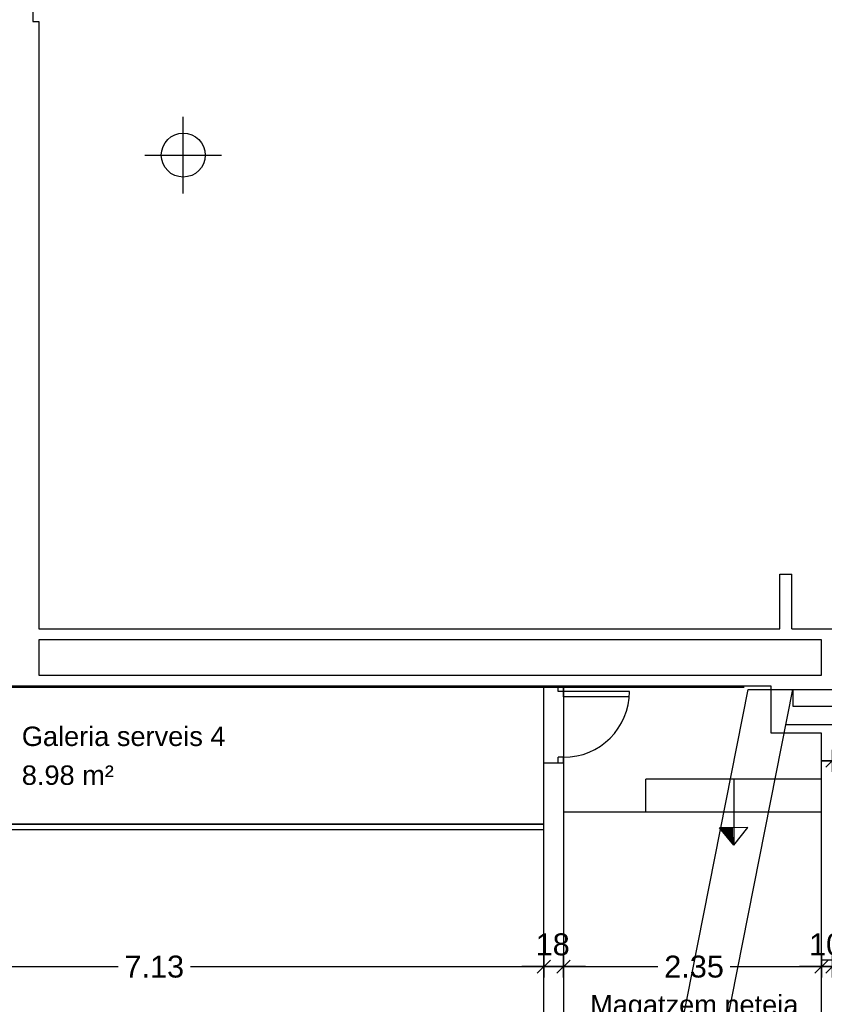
# Model space of a CAD drawing. Header units: metres. Extents: x -1 to 438, y -6 to 57.
# Tile 11 of 31: x 394.05 to 401.38, y 25.36 to 34.34. Entities that reach past the tile are written whole.
import ezdxf

# ---------------------------------------------------------------- set-up
doc = ezdxf.new("R2010")
doc.units = ezdxf.units.M
doc.header["$PDMODE"] = 65
doc.linetypes.add('CONTINUA', pattern=[0])
for name, color, linetype, lineweight in [('PB COTES', 7, 'CONTINUA', 25), ('PB ESCALES 2D', 7, 'CONTINUA', 25), ('PB LOCALS', 7, 'CONTINUA', 25), ('PB MURS++', 7, 'CONTINUA', 25), ('PSC MURS ACTUAL', 7, 'CONTINUA', 25)]:
    doc.layers.add(name, color=color, linetype=linetype, lineweight=lineweight)
doc.styles.add('ARIAL', font='arial.ttf')
doc.dimstyles.new('DIMSTYLE_4', dxfattribs={"dimtxt": 0.2, "dimasz": 0.2, "dimexe": 0, "dimexo": 1e-06, "dimgap": 0.1, "dimtad": 0, "dimdec": 0, "dimlfac": 100, "dimrnd": 1, "dimzin": 4, "dimdsep": 46, "dimtxsty": 'ARIAL', "dimblk1": 'ALL_ML_STRICH', "dimblk2": 'ALL_ML_STRICH', "dimsah": 1, "dimcen": 0, "dimse1": 1, "dimse2": 1, "dimclrd": 2, "dimclre": 2, "dimclrt": 2, "dimadec": 0, "dimazin": 0, "dimtfac": 1, "dimtdec": 0, "dimtix": 1, "dimtmove": 2, "dimatfit": 3, "dimfxl": 0, "dimtzin": 0, "dimlwd": 0, "dimlwe": 35, "dimarcsym": 0})
doc.dimstyles.new('DIMSTYLE_5', dxfattribs={"dimtxt": 0.2, "dimasz": 0.2, "dimexe": 0, "dimexo": 1e-06, "dimgap": 0.1, "dimtad": 0, "dimrnd": 0.01, "dimzin": 4, "dimdsep": 46, "dimtxsty": 'ARIAL', "dimblk1": 'ALL_ML_STRICH', "dimblk2": 'ALL_ML_STRICH', "dimsah": 1, "dimcen": 0, "dimse1": 1, "dimse2": 1, "dimclrd": 2, "dimclre": 2, "dimclrt": 2, "dimadec": 0, "dimazin": 0, "dimtfac": 1, "dimtdec": 0, "dimtix": 1, "dimtmove": 2, "dimatfit": 3, "dimfxl": 0, "dimtzin": 0, "dimlwd": 0, "dimlwe": 35, "dimarcsym": 0})
doc.dimstyles.new('DIMSTYLE_7', dxfattribs={"dimtxt": 0.2, "dimasz": 0.2, "dimexe": 0, "dimexo": 1e-06, "dimgap": 0.1, "dimtad": 2, "dimdec": 0, "dimlfac": 100, "dimrnd": 1, "dimzin": 4, "dimdsep": 46, "dimtxsty": 'ARIAL', "dimblk1": 'ALL_ML_STRICH', "dimblk2": 'ALL_ML_STRICH', "dimsah": 1, "dimcen": 0, "dimse1": 1, "dimse2": 1, "dimclrd": 2, "dimclre": 2, "dimclrt": 2, "dimadec": 0, "dimazin": 0, "dimtfac": 1, "dimtdec": 0, "dimtix": 1, "dimtmove": 2, "dimatfit": 3, "dimfxl": 0, "dimtvp": 1.2, "dimtzin": 0, "dimlwd": 0, "dimlwe": 35, "dimarcsym": 0})

# ---------------------------------------------------------------- blocks, each defined once
blk = doc.blocks.new('ALL_ML_STRICH')
at = {"color": 0, "linetype": 'ByBlock', "lineweight": -2}
for p, q in [((0, -0.5), (0, 0.5)), ((-1, 0), (0.5, 0)), ((-0.3, -0.3), (0.3, 0.3))]:
    blk.add_line(p, q, dxfattribs=at)
blk = doc.blocks.new('*D102')
at = {"layer": 'DEFPOINTS', "color": 2, "linetype": 'CONTINUA', "lineweight": 35, "transparency": 33554687}
for p in [(401.4564, 27.5799), (402.2114, 27.3155), (401.4564, 26.0963)]:
    blk.add_point(p, dxfattribs=at)
at = {"layer": 'PB COTES', "color": 2, "linetype": 'CONTINUA', "lineweight": -2, "transparency": 33554687}
for p, q in [((401.4564, 27.5799), (401.6341, 27.5799)), ((402.0141, 27.5799), (402.2114, 27.5799))]:
    blk.add_line(p, q, dxfattribs=at)
at = {"layer": 'PB COTES', "color": 2, "linetype": 'CONTINUA', "lineweight": 35, "transparency": 33554687, "xscale": 0.2, "yscale": 0.2, "zscale": 0.2, "rotation": 180}
blk.add_blockref('ALL_ML_STRICH', (401.4564, 27.5799), dxfattribs=at)
at = {"layer": 'PB COTES', "color": 2, "linetype": 'CONTINUA', "lineweight": 35, "transparency": 33554687, "xscale": 0.2, "yscale": 0.2, "zscale": 0.2}
blk.add_blockref('ALL_ML_STRICH', (402.2114, 27.5799), dxfattribs=at)
at = {"layer": 'PB COTES', "color": 2, "linetype": 'CONTINUA', "lineweight": 35, "transparency": 33554687, "insert": (401.8241, 27.5799), "char_height": 0.2, "width": 0.4, "attachment_point": 5, "style": 'ARIAL'}
blk.add_mtext('\\A1;{75}', dxfattribs=at)
blk = doc.blocks.new('*D114')
at = {"layer": 'DEFPOINTS', "color": 2, "linetype": 'CONTINUA', "lineweight": 35, "transparency": 33554687}
for p in [(391.6997, 26.9508), (398.8264, 26.2443), (391.6997, 25.7025)]:
    blk.add_point(p, dxfattribs=at)
at = {"layer": 'PB COTES', "color": 2, "linetype": 'CONTINUA', "lineweight": -2, "transparency": 33554687}
for p, q in [((391.6997, 25.7025), (394.9475, 25.7025)), ((395.6075, 25.7025), (398.8264, 25.7025))]:
    blk.add_line(p, q, dxfattribs=at)
at = {"layer": 'PB COTES', "color": 2, "linetype": 'CONTINUA', "lineweight": 35, "transparency": 33554687, "xscale": 0.2, "yscale": 0.2, "zscale": 0.2, "rotation": 180}
blk.add_blockref('ALL_ML_STRICH', (391.6997, 25.7025), dxfattribs=at)
at = {"layer": 'PB COTES', "color": 2, "linetype": 'CONTINUA', "lineweight": 35, "transparency": 33554687, "xscale": 0.2, "yscale": 0.2, "zscale": 0.2}
blk.add_blockref('ALL_ML_STRICH', (398.8264, 25.7025), dxfattribs=at)
at = {"layer": 'PB COTES', "color": 2, "linetype": 'CONTINUA', "lineweight": 35, "transparency": 33554687, "insert": (395.2775, 25.7015), "char_height": 0.2, "width": 0.8, "attachment_point": 5, "style": 'ARIAL'}
blk.add_mtext('\\A1;{\\A1;{7.13\\H0.132000;\\S^ ;}}', dxfattribs=at)
blk = doc.blocks.new('*D115')
at = {"layer": 'DEFPOINTS', "color": 2, "linetype": 'CONTINUA', "lineweight": 35, "transparency": 33554687}
for p in [(398.8264, 26.2443), (399.0064, 26.2728), (398.8264, 25.7025)]:
    blk.add_point(p, dxfattribs=at)
at = {"layer": 'PB COTES', "color": 2, "linetype": 'CONTINUA', "lineweight": -2, "transparency": 33554687}
blk.add_line((398.8264, 25.7025), (399.0064, 25.7025), dxfattribs=at)
at = {"layer": 'PB COTES', "color": 2, "linetype": 'CONTINUA', "lineweight": 35, "transparency": 33554687, "xscale": 0.2, "yscale": 0.2, "zscale": 0.2, "rotation": 180}
blk.add_blockref('ALL_ML_STRICH', (398.8264, 25.7025), dxfattribs=at)
at = {"layer": 'PB COTES', "color": 2, "linetype": 'CONTINUA', "lineweight": 35, "transparency": 33554687, "xscale": 0.2, "yscale": 0.2, "zscale": 0.2}
blk.add_blockref('ALL_ML_STRICH', (399.0064, 25.7025), dxfattribs=at)
at = {"layer": 'PB COTES', "color": 2, "linetype": 'CONTINUA', "lineweight": 35, "transparency": 33554687, "insert": (398.9072, 25.9043), "char_height": 0.2, "width": 0.4, "attachment_point": 5, "style": 'ARIAL'}
blk.add_mtext('\\A1;{18}', dxfattribs=at)
blk = doc.blocks.new('*D116')
at = {"layer": 'DEFPOINTS', "color": 2, "linetype": 'CONTINUA', "lineweight": 35, "transparency": 33554687}
for p in [(399.0064, 26.2728), (401.3564, 26.0257), (399.0064, 25.7025)]:
    blk.add_point(p, dxfattribs=at)
at = {"layer": 'PB COTES', "color": 2, "linetype": 'CONTINUA', "lineweight": -2, "transparency": 33554687}
for p, q in [((399.0064, 25.7025), (399.8651, 25.7025)), ((400.5251, 25.7025), (401.3564, 25.7025))]:
    blk.add_line(p, q, dxfattribs=at)
at = {"layer": 'PB COTES', "color": 2, "linetype": 'CONTINUA', "lineweight": 35, "transparency": 33554687, "xscale": 0.2, "yscale": 0.2, "zscale": 0.2, "rotation": 180}
blk.add_blockref('ALL_ML_STRICH', (399.0064, 25.7025), dxfattribs=at)
at = {"layer": 'PB COTES', "color": 2, "linetype": 'CONTINUA', "lineweight": 35, "transparency": 33554687, "xscale": 0.2, "yscale": 0.2, "zscale": 0.2}
blk.add_blockref('ALL_ML_STRICH', (401.3564, 25.7025), dxfattribs=at)
at = {"layer": 'PB COTES', "color": 2, "linetype": 'CONTINUA', "lineweight": 35, "transparency": 33554687, "insert": (400.1951, 25.7015), "char_height": 0.2, "width": 0.8, "attachment_point": 5, "style": 'ARIAL'}
blk.add_mtext('\\A1;{\\A1;{2.35\\H0.132000;\\S^ ;}}', dxfattribs=at)
blk = doc.blocks.new('*D117')
at = {"layer": 'DEFPOINTS', "color": 2, "linetype": 'CONTINUA', "lineweight": 35, "transparency": 33554687}
for p in [(401.4564, 26.0508), (401.3564, 26.0257), (401.3564, 25.7025)]:
    blk.add_point(p, dxfattribs=at)
at = {"layer": 'PB COTES', "color": 2, "linetype": 'CONTINUA', "lineweight": -2, "transparency": 33554687}
blk.add_line((401.3564, 25.7025), (401.4564, 25.7025), dxfattribs=at)
at = {"layer": 'PB COTES', "color": 2, "linetype": 'CONTINUA', "lineweight": 35, "transparency": 33554687, "xscale": 0.2, "yscale": 0.2, "zscale": 0.2, "rotation": 180}
blk.add_blockref('ALL_ML_STRICH', (401.3564, 25.7025), dxfattribs=at)
at = {"layer": 'PB COTES', "color": 2, "linetype": 'CONTINUA', "lineweight": 35, "transparency": 33554687, "xscale": 0.2, "yscale": 0.2, "zscale": 0.2}
blk.add_blockref('ALL_ML_STRICH', (401.4564, 25.7025), dxfattribs=at)
at = {"layer": 'PB COTES', "color": 2, "linetype": 'CONTINUA', "lineweight": 35, "transparency": 33554687, "insert": (401.3977, 25.9043), "char_height": 0.2, "width": 0.4, "attachment_point": 5, "style": 'ARIAL'}
blk.add_mtext('\\A1;{10}', dxfattribs=at)
blk = doc.blocks.new('*D118')
at = {"layer": 'DEFPOINTS', "color": 2, "linetype": 'CONTINUA', "lineweight": 35, "transparency": 33554687}
for p in [(401.4564, 26.0508), (402.3041, 26.0508), (401.4564, 25.7025)]:
    blk.add_point(p, dxfattribs=at)
at = {"layer": 'PB COTES', "color": 2, "linetype": 'CONTINUA', "lineweight": -2, "transparency": 33554687}
for p, q in [((401.4564, 25.7025), (401.6805, 25.7025)), ((402.0605, 25.7025), (402.3041, 25.7025))]:
    blk.add_line(p, q, dxfattribs=at)
at = {"layer": 'PB COTES', "color": 2, "linetype": 'CONTINUA', "lineweight": 35, "transparency": 33554687, "xscale": 0.2, "yscale": 0.2, "zscale": 0.2, "rotation": 180}
blk.add_blockref('ALL_ML_STRICH', (401.4564, 25.7025), dxfattribs=at)
at = {"layer": 'PB COTES', "color": 2, "linetype": 'CONTINUA', "lineweight": 35, "transparency": 33554687, "xscale": 0.2, "yscale": 0.2, "zscale": 0.2}
blk.add_blockref('ALL_ML_STRICH', (402.3041, 25.7025), dxfattribs=at)
at = {"layer": 'PB COTES', "color": 2, "linetype": 'CONTINUA', "lineweight": 35, "transparency": 33554687, "insert": (401.8705, 25.7015), "char_height": 0.2, "width": 0.4, "attachment_point": 5, "style": 'ARIAL'}
blk.add_mtext('\\A1;{85}', dxfattribs=at)

msp = doc.modelspace()

# ---------------------------------------------------------------- linework, layer by layer
at = {"layer": 'PB ESCALES 2D', "color": 7, "linetype": 'CONTINUA', "lineweight": 25, "transparency": 33554687}
for p, q in [((400.89645, 27.83078), (400.89645, 28.26078)), ((401.35645, 27.83078), (400.89645, 27.83078)), ((401.35645, 27.41078), (399.75645, 27.41078)), ((399.75645, 27.11078), (399.75645, 27.41078)), ((400.55645, 27.41078), (400.55645, 26.80892)), ((401.35645, 27.11078), (399.00645, 27.11078)), ((400.68519, 26.97036), (400.42533, 26.96843)), ((400.55645, 26.80892), (400.42533, 26.96843)), ((400.55645, 26.80892), (400.68519, 26.97036))]:
    msp.add_line(p, q, dxfattribs=at)
for radius, start, end in [(8.24935, 181.249219, 181.301617), (8.23935, 181.250219, 181.390325), (8.22935, 181.251222, 181.479425), (8.21935, 181.252225, 181.568919), (8.20935, 181.253233, 181.658814), (8.19935, 181.254242, 181.749111), (8.18935, 181.255253, 181.839811), (8.17935, 181.256267, 181.930925), (8.16935, 181.257283, 182.022447), (8.15935, 181.258303, 182.114392), (8.14935, 181.259325, 182.206753), (8.13935, 181.26035, 182.299539)]:
    msp.add_arc((408.67871, 27.14832), radius, start, end, dxfattribs=at)
at = {"layer": 'PB LOCALS', "color": 7, "linetype": 'CONTINUA', "lineweight": 25, "transparency": 33554687}
for p, q in [((398.82645, 28.26078), (391.69645, 28.26078)), ((398.82645, 27.00078), (398.82645, 28.26078)), ((400.89645, 28.26078), (399.00645, 28.26078)), ((399.00645, 28.26078), (399.00645, 22.14078)), ((400.89645, 27.83078), (400.89645, 28.26078)), ((401.35645, 27.83078), (400.89645, 27.83078)), ((401.35645, 22.14078), (401.35645, 27.83078)), ((391.69645, 27.00078), (398.82645, 27.00078)), ((398.82645, 26.95078), (391.69645, 26.95078)), ((398.82645, 14.05078), (398.82645, 26.95078))]:
    msp.add_line(p, q, dxfattribs=at)
at = {"layer": 'PB MURS++', "color": 7, "linetype": 'CONTINUA', "lineweight": 25, "transparency": 33554687}
for p, q in [((394.17145, 34.47078), (394.17145, 34.32078)), ((394.17145, 34.32078), (394.22645, 34.32078)), ((394.22645, 34.32078), (394.22645, 28.78078)), ((395.54145, 32.75078), (395.54145, 33.45078)), ((395.19145, 33.10078), (395.89145, 33.10078)), ((400.97645, 29.28078), (401.08645, 29.28078)), ((400.97645, 28.78078), (400.97645, 29.28078)), ((401.08645, 28.78078), (401.08645, 29.28078)), ((394.22645, 28.78078), (400.97645, 28.78078)), ((401.08645, 28.78078), (401.45645, 28.78078)), ((401.35645, 28.68078), (394.22645, 28.68078)), ((394.22645, 28.68078), (394.22645, 28.36078)), ((401.35645, 28.36078), (401.35645, 28.68078)), ((394.22645, 28.36078), (401.35645, 28.36078)), ((400.89645, 28.26078), (391.69645, 28.26078)), ((398.95645, 28.21078), (398.95645, 28.26078)), ((399.60645, 28.21078), (398.95645, 28.21078)), ((399.00645, 28.16078), (399.00645, 28.26078)), ((400.89645, 27.83078), (400.89645, 28.26078)), ((399.60436, 28.16078), (399.00645, 28.16078)), ((401.35645, 27.83078), (400.89645, 27.83078)), ((401.35645, 25.76078), (401.35645, 27.83078)), ((398.82645, 22.02078), (398.82645, 27.56078)), ((398.82645, 27.56078), (399.00645, 27.56078)), ((398.95645, 27.56078), (398.95645, 27.61078)), ((399.00645, 27.61078), (398.95645, 27.61078)), ((399.00645, 27.56078), (399.00645, 27.61078)), ((399.00645, 27.56078), (399.00645, 22.14078)), ((401.35645, 27.41078), (399.75645, 27.41078)), ((399.75645, 27.11078), (399.75645, 27.41078)), ((400.55645, 27.41078), (400.55645, 26.80892)), ((401.35645, 27.11078), (399.00645, 27.11078)), ((398.82645, 27.00078), (391.69645, 27.00078)), ((398.82645, 26.95078), (391.69645, 26.95078)), ((400.68519, 26.97036), (400.42533, 26.96843)), ((400.55645, 26.80892), (400.42533, 26.96843)), ((400.55645, 26.80892), (400.68519, 26.97036)), ((401.45645, 25.76078), (401.35645, 25.76078))]:
    msp.add_line(p, q, dxfattribs=at)
msp.add_circle((395.54145, 33.10078), 0.2, dxfattribs=at)
for centre, radius, start, end in [((399.00645, 28.21078), 0.6, 270, 0), ((408.67871, 27.14832), 8.24935, 181.249219, 181.301617), ((408.67871, 27.14832), 8.23935, 181.250219, 181.390325), ((408.67871, 27.14832), 8.22935, 181.251222, 181.479425), ((408.67871, 27.14832), 8.21935, 181.252225, 181.568919), ((408.67871, 27.14832), 8.20935, 181.253233, 181.658814), ((408.67871, 27.14832), 8.19935, 181.254242, 181.749111), ((408.67871, 27.14832), 8.18935, 181.255253, 181.839811), ((408.67871, 27.14832), 8.17935, 181.256267, 181.930925), ((408.67871, 27.14832), 8.16935, 181.257283, 182.022447), ((408.67871, 27.14832), 8.15935, 181.258303, 182.114392), ((408.67871, 27.14832), 8.14935, 181.259325, 182.206753), ((408.67871, 27.14832), 8.13935, 181.26035, 182.299539)]:
    msp.add_arc(centre, radius, start, end, dxfattribs=at)
at = {"layer": 'PSC MURS ACTUAL', "color": 180, "transparency": 33554687}
msp.add_line((400.65165, 28.24847), (391.66028, 28.24847), dxfattribs=at)
at = {"layer": 'PSC MURS ACTUAL', "color": 180, "linetype": 'CONTINUA', "transparency": 33554687}
for p, q in [((397.68538, 13.06959), (400.68825, 28.22859)), ((398.09315, 13.06959), (401.09603, 28.22859)), ((400.68825, 28.22859), (405.8369, 28.22859)), ((401.09603, 28.22859), (401.09603, 28.07859)), ((401.09603, 28.07859), (405.83691, 28.07859)), ((401.03264, 27.90859), (405.83692, 27.90859))]:
    msp.add_line(p, q, dxfattribs=at)

# ---------------------------------------------------------------- texts
at = {"layer": 'PB LOCALS', "color": 7, "linetype": 'CONTINUA', "lineweight": 25, "transparency": 33554687, "char_height": 0.1770789, "attachment_point": 7, "style": 'ARIAL'}
for s, insert, width in [('\\W1.00;Galeria serveis 4', (394.07089, 27.71123), 1.9540802), ('\\W1.00;8.98 m²', (394.07089, 27.35707), 0.929645), ('\\W1.00;Magatzem neteja', (399.2481, 25.21304), 1.9953809)]:
    msp.add_mtext(s, dxfattribs=dict(at, insert=insert, width=width))

# ---------------------------------------------------------------- dimensions: what is measured, and where the dimension line sits
at = {"layer": 'PB COTES', "color": 2, "linetype": 'CONTINUA', "lineweight": 35, "transparency": 33554687}
for base, p1, p2, dimstyle, picture, middle in [((402.21138, 27.57995), (401.45645, 26.09635), (402.21138, 27.31552), 'DIMSTYLE_4', '*D102', (401.82412, 27.57995)), ((398.82645, 25.70255), (391.69971, 26.95078), (398.82645, 26.24432), 'DIMSTYLE_5', '*D114', (395.27753, 25.70146)), ((399.00645, 25.70255), (398.82645, 26.24432), (399.00645, 26.27284), 'DIMSTYLE_7', '*D115', (398.9072, 25.90425)), ((401.35645, 25.70255), (399.00645, 26.27284), (401.35645, 26.02571), 'DIMSTYLE_5', '*D116', (400.19515, 25.70146)), ((401.45645, 25.70255), (401.35645, 26.02571), (401.45645, 26.05078), 'DIMSTYLE_7', '*D117', (401.39775, 25.90425)), ((402.30414, 25.70255), (401.45645, 26.05078), (402.30414, 26.05078), 'DIMSTYLE_4', '*D118', (401.8705, 25.70149))]:
    dim = msp.add_linear_dim(base=base, p1=p1, p2=p2, dimstyle=dimstyle, override={"dimpost": '<>', "dimclrd": 2, "dimclre": 2, "dimclrt": 2, "dimlwd": 0, "dimlwe": 35}, dxfattribs=at)
    dim.commit()
    dim.dimension.update_dxf_attribs({"geometry": picture, "text_midpoint": middle, "dimtype": 160})

doc.saveas('drawing.dxf')
